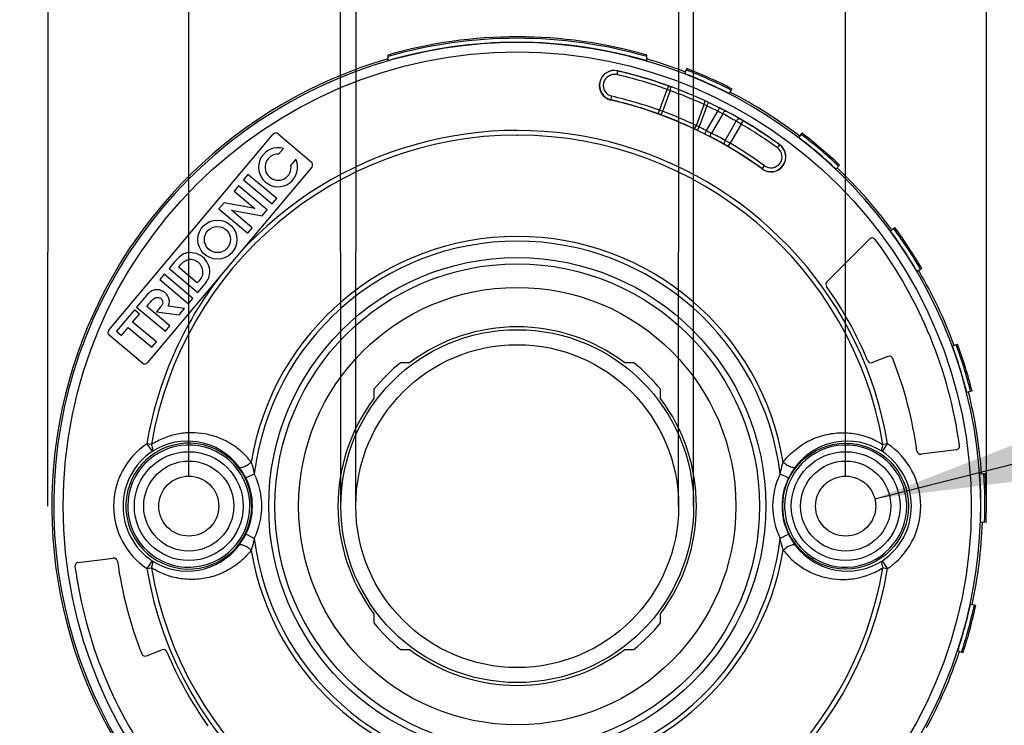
# Model space of a CAD drawing. Header units: millimetres. Extents: x 0 to 210, y 0 to 297.
# Tile 5 of 25: x 69 to 86, y 140 to 152. Entities that reach past the tile are written whole.
import ezdxf
from ezdxf.enums import TextEntityAlignment as Align

# ---------------------------------------------------------------- set-up
doc = ezdxf.new("R2010")
doc.units = ezdxf.units.MM
doc.header["$LTSCALE"] = 19.36
doc.layers.get('0').update_dxf_attribs({"linetype": 'CONTINUOUS'})
doc.layers.add('Z_DIM_2D', color=7, linetype='CONTINUOUS')
doc.styles.add('TEXTSTYLE_3', font='helveticaneueltw1g-ltcn.otf')
doc.styles.add('TEXTSTYLE_4', font='gdt', dxfattribs={"width": 0.7})
doc.dimstyles.new('DIMSTYLE_1', dxfattribs={"dimtxt": 2.1, "dimasz": 3.5, "dimexe": 1.5, "dimexo": 0, "dimtad": 1, "dimdec": 3, "dimlfac": 3.00003, "dimdsep": 46, "dimtxsty": 'TEXTSTYLE_3', "dimblk": '_FILLED', "dimblk1": '_FILLED', "dimblk2": '_FILLED', "dimcen": 0.09, "dimclrt": 5, "dimazin": 2, "dimtp": 0.1, "dimtm": 0.1, "dimtfac": 1, "dimtdec": 3, "dimtofl": 0, "dimtmove": 0, "dimatfit": 1, "dimldrblk": '_FILLED', "dimfxl": 0, "dimtolj": 1, "dimarcsym": 0})
doc.dimstyles.new('DIMSTYLE_2', dxfattribs={"dimtxt": 2.1, "dimasz": 3.5, "dimexe": 1.5, "dimexo": 0, "dimgap": 0.525, "dimtad": 1, "dimdec": 3, "dimlfac": 3.00003, "dimdsep": 46, "dimtxsty": 'TEXTSTYLE_3', "dimblk": '_FILLED', "dimblk1": '_FILLED', "dimblk2": '_FILLED', "dimcen": 0.09, "dimclrt": 5, "dimazin": 2, "dimtp": 0.3, "dimtm": 0.3, "dimtfac": 1, "dimtdec": 3, "dimtofl": 0, "dimtmove": 0, "dimatfit": 3, "dimldrblk": '_FILLED', "dimfxl": 0, "dimtolj": 1, "dimarcsym": 0})
doc.dimstyles.new('DIMSTYLE_3', dxfattribs={"dimtxt": 2.1, "dimasz": 3.5, "dimexe": 1.5, "dimexo": 0, "dimgap": 0.525, "dimtad": 1, "dimdec": 3, "dimlfac": 3.00003, "dimdsep": 46, "dimtxsty": 'TEXTSTYLE_3', "dimblk": '_FILLED', "dimblk1": '_FILLED', "dimblk2": '_FILLED', "dimcen": 0.09, "dimclrt": 5, "dimazin": 2, "dimtol": 1, "dimtp": 0.3, "dimtm": 0.3, "dimtfac": 1, "dimtdec": 3, "dimtofl": 0, "dimtmove": 0, "dimatfit": 3, "dimldrblk": '_FILLED', "dimfxl": 0, "dimtolj": 1, "dimarcsym": 0})

# ---------------------------------------------------------------- blocks, each defined once
blk = doc.blocks.new('_FILLED')
at = {"color": 0, "linetype": 'ByBlock'}
blk.add_solid([(0, 0), (-1, 0.125), (-1, -0.125)], dxfattribs=at)
blk = doc.blocks.new('*D2')
at = {"layer": 'Z_DIM_2D', "color": 2, "linetype": 'Continuous', "transparency": 16777216}
blk.add_line((84.118, 143.844), (99.051, 147.601), dxfattribs=at)
at = {"layer": 'Z_DIM_2D', "color": 2, "linetype": 'Continuous', "transparency": 16777216, "xscale": 3.5, "yscale": 3.5, "zscale": 3.5, "rotation": 194.1236705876}
blk.add_blockref('_FILLED', (84.118, 143.844), dxfattribs=at)
at = {"layer": 'Z_DIM_2D', "color": 5, "linetype": 'Continuous', "transparency": 16777216}
for s, style, p in [(' (2x)', 'TEXTSTYLE_3', (94.553, 147.011)), ('3.2', 'TEXTSTYLE_3', (91.134, 146.15)), ('n', 'TEXTSTYLE_4', (88.418, 145.467))]:
    blk.add_text(s, height=2.1, rotation=14.1237, dxfattribs=dict(at, style=style)).set_placement(p)
blk = doc.blocks.new('*D3')
at = {"layer": 'Z_DIM_2D', "color": 2, "linetype": 'Continuous', "transparency": 16777216}
for p, q in [((71.934, 144.247), (71.934, 161.464)), ((83.601, 144.247), (83.601, 161.464)), ((71.934, 159.964), (77.768, 159.964)), ((83.601, 159.964), (77.768, 159.964))]:
    blk.add_line(p, q, dxfattribs=at)
at = {"layer": 'Z_DIM_2D', "color": 5, "linetype": 'Continuous', "transparency": 16777216, "style": 'TEXTSTYLE_3'}
blk.add_text('35', height=2.1, dxfattribs=at).set_placement((77.768, 160.489), align=Align.CENTER)
blk = doc.blocks.new('_NONE')
blk = doc.blocks.new('*D4')
at = {"layer": 'Z_DIM_2D', "color": 2, "linetype": 'Continuous', "transparency": 16777216}
for p, q in [((69.434, 143.714), (69.437, 165.626)), ((86.101, 143.712), (86.104, 165.624)), ((69.437, 164.126), (77.77, 164.125)), ((86.103, 164.124), (77.77, 164.125))]:
    blk.add_line(p, q, dxfattribs=at)
at = {"layer": 'Z_DIM_2D', "color": 5, "linetype": 'Continuous', "transparency": 16777216}
for s, style, p in [('50', 'TEXTSTYLE_3', (79.17, 164.65)), ('n', 'TEXTSTYLE_4', (76.36, 164.65))]:
    blk.add_text(s, height=2.1, dxfattribs=dict(at, style=style)).set_placement(p, align=Align.CENTER)
blk = doc.blocks.new('*D8')
at = {"layer": 'Z_DIM_2D', "color": 2, "linetype": 'Continuous', "transparency": 16777216}
for p, q in [((74.634, 143.712), (74.628, 158.624)), ((80.901, 143.715), (80.895, 158.626)), ((77.762, 157.125), (55.221, 157.12)), ((74.629, 157.124), (77.762, 157.125)), ((80.895, 157.126), (77.762, 157.125))]:
    blk.add_line(p, q, dxfattribs=at)
at = {"layer": 'Z_DIM_2D', "color": 5, "linetype": 'Continuous', "transparency": 16777216}
for s, height, style, p in [('18.5', 2.1, 'TEXTSTYLE_3', (62.958, 157.645)), ('`', 1.47, 'TEXTSTYLE_4', (64.673, 157.96)), ('0.3', 1.47, 'TEXTSTYLE_3', (67.141, 157.96)), ('n', 2.1, 'TEXTSTYLE_4', (58.021, 157.645))]:
    blk.add_text(s, height=height, dxfattribs=dict(at, style=style)).set_placement(p, align=Align.RIGHT)
blk = doc.blocks.new('*D9')
at = {"layer": 'Z_DIM_2D', "color": 2, "linetype": 'Continuous', "transparency": 16777216}
for p, q in [((74.901, 143.716), (74.909, 154.515)), ((80.634, 143.711), (80.642, 154.511)), ((77.774, 153.013), (55.232, 153.02)), ((74.908, 153.015), (77.774, 153.013)), ((80.641, 153.011), (77.774, 153.013))]:
    blk.add_line(p, q, dxfattribs=at)
at = {"layer": 'Z_DIM_2D', "color": 5, "linetype": 'Continuous', "transparency": 16777216}
for s, height, style, p in [('*', 2.1, 'TEXTSTYLE_3', (68.131, 153.545)), ('16.5', 2.1, 'TEXTSTYLE_3', (62.968, 153.545)), ('`', 1.47, 'TEXTSTYLE_4', (64.683, 153.86)), ('0.3', 1.47, 'TEXTSTYLE_3', (67.151, 153.86)), ('n', 2.1, 'TEXTSTYLE_4', (58.032, 153.545))]:
    blk.add_text(s, height=height, dxfattribs=dict(at, style=style)).set_placement(p, align=Align.RIGHT)

msp = doc.modelspace()

# ---------------------------------------------------------------- linework, layer by layer
at = {"color": 7, "linetype": 'Continuous'}
for p, q in [((75.46761, 151.72302), (75.46761, 151.62154)), ((80.06756, 151.62154), (80.06756, 151.72302)), ((80.74584, 151.39185), (80.78109, 151.48274)), ((80.49258, 151.16036), (80.50581, 151.15556)), ((81.5767, 151.12518), (81.53213, 151.03847)), ((70.51427, 146.84082), (73.42821, 150.31352)), ((73.52213, 150.32173), (74.10943, 149.82893)), ((82.76978, 150.25606), (82.829, 150.33351)), ((73.52934, 149.96287), (73.61496, 150.0649)), ((73.83725, 149.87212), (73.7493, 149.76731)), ((74.11764, 149.73501), (71.2037, 146.26231)), ((83.49326, 149.76818), (83.42627, 149.69735)), ((72.98463, 149.60275), (72.90536, 149.50827)), ((73.49532, 149.17423), (72.98463, 149.60275)), ((72.81751, 149.40358), (72.73823, 149.3091)), ((73.3282, 148.97506), (72.81751, 149.40358)), ((72.90536, 149.50827), (73.41605, 149.07975)), ((72.73823, 149.3091), (73.10848, 148.99843)), ((73.41605, 149.07975), (73.49532, 149.17423)), ((72.5604, 149.09717), (72.47041, 148.98992)), ((73.10848, 148.99843), (72.5604, 149.09717)), ((72.47041, 148.98992), (72.9811, 148.5614)), ((73.06038, 148.65588), (72.69012, 148.96656)), ((72.69012, 148.96656), (73.23821, 148.86782)), ((73.23821, 148.86782), (73.3282, 148.97506)), ((72.9811, 148.5614), (73.06038, 148.65588)), ((84.39649, 148.60071), (84.47497, 148.65856)), ((83.26982, 147.70046), (84.02505, 148.45568)), ((71.68193, 148.05025), (71.58551, 147.93534)), ((71.75161, 147.95697), (71.76657, 147.97481)), ((72.08611, 147.67629), (71.75161, 147.95697)), ((71.49767, 147.83065), (71.41839, 147.73617)), ((72.00836, 147.40213), (71.49767, 147.83065)), ((71.58551, 147.93534), (72.0962, 147.50682)), ((84.95513, 147.93036), (84.87104, 147.88103)), ((71.41839, 147.73617), (71.92908, 147.30765)), ((72.10322, 147.69668), (72.08611, 147.67629)), ((72.0962, 147.50682), (72.19473, 147.62425)), ((71.11844, 147.3787), (71.0087, 147.24793)), ((71.0087, 147.24793), (71.51939, 146.81941)), ((71.18756, 147.25884), (71.22659, 147.30536)), ((71.59867, 146.91388), (71.18756, 147.25884)), ((71.43351, 147.25118), (71.35851, 147.16181)), ((71.85792, 147.22285), (71.56867, 147.26151)), ((71.92908, 147.30765), (72.00836, 147.40213)), ((70.96799, 147.19941), (70.64874, 146.81895)), ((70.93738, 146.98143), (71.05736, 147.12442)), ((71.05736, 147.12442), (70.96799, 147.19941)), ((71.35851, 147.16181), (71.76151, 147.10795)), ((71.76151, 147.10795), (71.85792, 147.22285)), ((71.3587, 146.6279), (70.93738, 146.98143)), ((71.51939, 146.81941), (71.59867, 146.91388)), ((71.10978, 146.2541), (70.52249, 146.74689)), ((70.64874, 146.81895), (70.73811, 146.74396)), ((70.73811, 146.74396), (70.8581, 146.88695)), ((70.8581, 146.88695), (71.27942, 146.53342)), ((71.27942, 146.53342), (71.3587, 146.6279)), ((85.49678, 146.55725), (85.58828, 146.59091)), ((84.35023, 146.37302), (84.07747, 146.26282)), ((75.85588, 146.2588), (75.69364, 146.2588)), ((79.84153, 146.2588), (79.67929, 146.2588)), ((75.22224, 145.7874), (75.22224, 145.62516)), ((80.31293, 145.62516), (80.31293, 145.7874)), ((85.84621, 145.75766), (85.7517, 145.73375)), ((85.56404, 144.71443), (84.94154, 144.63498)), ((85.98328, 144.28795), (86.08054, 144.29475)), ((86.09576, 143.42263), (85.99832, 143.42603)), ((69.97113, 142.71248), (70.59363, 142.79193)), ((85.81734, 141.97304), (85.91264, 141.95243)), ((75.22224, 141.80175), (75.22224, 141.63951)), ((80.31293, 141.63951), (80.31293, 141.80175)), ((71.18494, 141.05389), (71.4577, 141.16409)), ((75.69364, 141.16811), (75.85588, 141.16811)), ((79.67929, 141.16811), (79.84153, 141.16811)), ((85.68394, 141.11069), (85.59132, 141.14114))]:
    msp.add_line(p, q, dxfattribs=at)
at = {"color": 9, "linetype": 'Continuous'}
for p, q in [((79.55218, 151.44338), (79.5364, 151.37502)), ((80.27359, 150.67986), (80.43056, 151.11188)), ((80.4827, 151.09302), (80.34824, 150.72359)), ((80.45314, 151.1746), (80.43056, 151.11188)), ((80.43056, 151.11188), (80.4827, 151.09302)), ((80.45314, 151.1746), (80.49258, 151.16036)), ((79.43221, 150.92372), (79.44799, 150.99208)), ((80.34824, 150.72359), (80.29615, 150.74258)), ((80.94889, 150.47089), (81.08552, 150.84628)), ((81.13555, 150.82163), (80.99872, 150.44569)), ((81.08552, 150.84628), (81.0736, 150.85174)), ((81.13555, 150.82163), (81.16409, 150.88186)), ((81.32833, 150.72704), (81.35851, 150.78648)), ((81.12891, 150.38164), (81.32833, 150.72704)), ((81.4175, 150.68169), (81.21866, 150.33729)), ((80.96988, 150.38559), (80.99872, 150.44569)), ((81.46087, 150.20652), (81.65762, 150.54731)), ((81.74393, 150.49702), (81.54743, 150.15667)), ((81.74393, 150.49702), (81.65762, 150.54731)), ((81.74393, 150.49703), (81.77764, 150.55453)), ((77.76758, 150.3011), (77.77373, 150.3011)), ((81.09891, 150.32211), (81.12891, 150.38164)), ((81.54743, 150.15667), (81.46087, 150.20652)), ((81.5137, 150.09918), (81.54743, 150.15667)), ((82.38939, 150.07483), (82.43063, 150.13159)), ((82.11715, 149.70012), (82.1584, 149.75689)), ((71.18914, 144.82069), (71.28213, 144.68251)), ((71.27131, 144.80686), (71.18914, 144.82069)), ((84.25304, 144.68251), (84.34603, 144.82069)), ((84.34603, 144.82069), (84.26386, 144.80686)), ((72.94799, 144.21335), (73.09738, 144.28702)), ((82.43778, 144.28703), (82.58718, 144.21335)), ((73.09739, 143.13988), (72.94799, 143.21356)), ((82.58718, 143.21356), (82.43779, 143.13989)), ((71.28213, 142.7444), (71.18914, 142.60622)), ((84.34603, 142.60622), (84.25304, 142.7444)), ((71.18914, 142.60622), (71.27131, 142.62005)), ((84.26386, 142.62005), (84.34603, 142.60622))]:
    msp.add_line(p, q, dxfattribs=at)
for centre, radius in [((77.76758, 143.71345), 8.06469), ((77.76758, 143.71345), 4.41353), ((77.76758, 143.71345), 4.30252), ((77.76758, 143.71345), 2.86664), ((71.93431, 143.71345), 0.79999), ((83.60086, 143.71345), 0.79999)]:
    msp.add_circle(centre, radius, dxfattribs=at)
at = {"color": 7, "linetype": 'Continuous'}
for centre, radius in [((72.44331, 148.44698), 0.34666), ((72.44331, 148.44698), 0.23166), ((77.76758, 143.71345), 3.8833), ((77.76758, 143.71345), 3.1333), ((83.60086, 143.71345), 1.11778), ((71.93431, 143.71345), 0.96666), ((83.60086, 143.71345), 0.96666), ((71.93431, 143.71345), 0.53333), ((83.60086, 143.71345), 0.53333)]:
    msp.add_circle(centre, radius, dxfattribs=at)
for centre, radius, start, end in [((77.76758, 143.71345), 8.33325, 73.978384, 106.021616), ((77.76758, 143.71345), 8.30707, 73.926521, 106.073479), ((77.76758, 143.71345), 8.23576, 73.783523, 106.216477), ((77.76758, 143.71345), 8.26658, 106.154344, 219.159994), ((77.76758, 143.71345), 8.26658, 68.8, 73.845656), ((79.49219, 151.18355), 0.26666, 77, 257), ((79.49219, 151.18355), 0.26315, 77, 257), ((77.76758, 143.71345), 7.93325, 54, 77), ((77.76758, 143.71345), 8.30707, 62.8, 68.8), ((77.76758, 143.71345), 8.33325, 62.8, 68.8), ((77.76758, 143.71345), 8.23576, 62.8, 68.8), ((77.76758, 143.71345), 7.39993, 54, 77), ((77.76758, 143.71345), 8.26658, 52.6, 62.8), ((73.47928, 150.27066), 0.06667, 50, 140), ((77.76758, 143.71345), 8.23576, 46.6, 52.6), ((77.76758, 143.71345), 8.30707, 46.6, 52.6), ((77.76758, 143.71345), 8.33325, 46.6, 52.6), ((73.52044, 149.73137), 0.34666, 74.178426, 23.953621), ((82.27389, 149.91586), 0.26666, 234, 54), ((82.27389, 149.91586), 0.26315, 234, 54), ((73.52044, 149.73137), 0.23166, 87.799201, 8.923332), ((74.06657, 149.77786), 0.06667, 320, 50), ((77.76758, 143.71345), 8.26658, 36.4, 46.6), ((77.76758, 143.71345), 8.30707, 30.4, 36.4), ((77.76758, 143.71345), 8.33325, 30.4, 36.4), ((84.07218, 148.40856), 0.06665, 36.670085, 135.005677), ((77.76758, 143.71345), 8.23576, 30.4, 36.4), ((77.76758, 143.71345), 7.92744, 7.801972, 36.675424), ((71.9604, 147.86874), 0.34666, 352.204228, 97.764189), ((71.9604, 147.86874), 0.22333, 353.298588, 96.999125), ((77.76758, 143.71345), 8.26658, 20.2, 30.4), ((83.31695, 147.65332), 0.06665, 134.990792, 215.40025), ((77.76758, 143.71345), 6.73908, 22.561571, 35.373231), ((77.76758, 143.71345), 3.1833, 53.091491, 126.910721), ((70.56534, 146.79796), 0.06667, 140, 230), ((77.76758, 143.71345), 8.23576, 14.2, 20.2), ((77.76758, 143.71345), 8.30707, 14.2, 20.2), ((77.76758, 143.71345), 8.33325, 14.2, 20.2), ((84.37521, 146.31121), 0.06667, 21.462004, 112), ((71.15263, 146.30516), 0.06667, 230, 320), ((77.76758, 143.71345), 3.2833, 129.173131, 140.826869), ((77.76758, 143.71345), 3.2833, 39.173131, 50.826869), ((84.05248, 146.32462), 0.06667, 202.529174, 292.015987), ((77.76758, 143.71345), 7.1666, 7.847963, 21.462004), ((77.76758, 143.71345), 8.26658, 4.016189, 14.2), ((77.76758, 143.71345), 3.1833, 143.091145, 216.91104), ((77.76758, 143.71345), 3.1833, 323.091151, 36.911046), ((71.93431, 143.71345), 1.11778, 3.642922, 183.642922), ((71.93431, 143.71345), 1.08459, 3.642918, 180), ((83.60086, 143.71345), 1.08454, 3.646425, 179.981722), ((84.93308, 144.70109), 0.06665, 187.824889, 277.288148), ((85.55563, 144.78053), 0.06663, 277.250906, 7.82478), ((77.76758, 143.71345), 8.23576, 358, 4), ((77.76758, 143.71345), 8.30707, 358, 4), ((77.76758, 143.71345), 8.33325, 358.007998, 3.983993), ((71.93431, 143.71345), 1.08454, 183.646419, 359.981671), ((83.60086, 143.71345), 1.08459, 183.642918, 360), ((77.76758, 143.71345), 8.26658, 347.8, 357.991924), ((69.97954, 142.64638), 0.06663, 97.250906, 187.82478), ((70.60208, 142.72582), 0.06665, 7.824889, 97.288148), ((77.76758, 143.71345), 7.1666, 187.847963, 201.462004), ((77.76758, 143.71345), 7.92744, 187.801972, 216.675424), ((77.76758, 143.71345), 8.23576, 341.8, 347.8), ((77.76758, 143.71345), 8.30707, 341.8, 347.8), ((77.76758, 143.71345), 8.33325, 341.8, 347.8), ((77.76758, 143.71345), 3.2833, 219.173131, 230.826869), ((77.76758, 143.71345), 3.2833, 309.173131, 320.826869), ((71.48269, 141.10229), 0.06667, 22.529174, 112.015987), ((77.76758, 143.71345), 6.73908, 202.561571, 215.373231), ((77.76758, 143.71345), 3.1833, 233.091153, 306.911002), ((77.76758, 143.71345), 8.26658, 331.6, 341.8), ((71.15996, 141.1157), 0.06667, 201.462004, 292)]:
    msp.add_arc(centre, radius, start, end, dxfattribs=at)
at = {"color": 9, "linetype": 'Continuous'}
for centre, radius, start, end in [((77.76758, 143.71345), 8.23133, 0.342374, 220.181664), ((79.49219, 151.18355), 0.19651, 77.008625, 256.988154), ((77.76758, 143.71345), 7.8631, 70.204228, 77.000216), ((77.76758, 143.71345), 7.92974, 70.204226, 77), ((77.80685, 143.69585), 7.86629, 65.462753, 70.11292), ((77.76758, 143.71345), 7.40344, 70.214972, 77), ((77.76758, 143.71345), 7.4701, 70.214972, 77.000312), ((91.4338, 171.78224), 23.35382, 243.697622, 243.834453), ((77.76758, 143.71345), 7.86571, 63.083408, 64.647654), ((78.85706, 145.85821), 5.52675, 61.782273, 63.088952), ((78.77531, 146.51454), 4.4266, 69.68273, 70.216153), ((77.74013, 143.71958), 7.4071, 64.683025, 69.680256), ((77.74014, 143.71962), 7.47441, 64.579125, 69.575963), ((79.78416, 147.58067), 3.50487, 62.223761, 63.859134), ((77.69739, 143.75272), 7.86447, 59.76424, 61.769023), ((65.78384, 123.25657), 31.63827, 59.634075, 59.770899), ((75.59636, 139.18817), 12.42002, 64.464943, 64.682482), ((90.61418, 169.51521), 21.35658, 243.091482, 243.241289), ((77.76758, 143.71345), 7.46747, 63.248014, 64.361319), ((77.76758, 143.71345), 7.86309, 53.999752, 59.622298), ((77.76758, 143.71345), 7.92974, 54, 59.622275), ((77.76758, 143.71345), 6.58765, 90, 170.44593), ((77.76758, 143.71345), 6.67099, 9.554069, 137.923668), ((77.76758, 143.71345), 6.58765, 9.55407, 89.946524), ((90.00265, 168.22429), 19.92746, 243.557339, 243.845157), ((77.81263, 143.68607), 7.40473, 60.584924, 62.695859), ((77.81289, 143.68654), 7.4716, 60.772731, 62.883632), ((79.30356, 146.33225), 4.36743, 59.598843, 60.572962), ((77.76758, 143.71345), 7.40344, 54, 59.602427), ((77.76758, 143.71345), 7.4701, 53.999727, 59.602427), ((82.27389, 149.91586), 0.19651, 234.010388, 53.990056), ((77.76758, 143.71345), 4.78863, 9.390165, 170.609832), ((77.76758, 143.71345), 4.70531, 7.002042, 172.998306), ((77.76758, 143.71345), 6.67098, 142.076332, 170.445743), ((71.93431, 143.71345), 1.33465, 123.940002, 236.058636), ((71.90817, 143.71815), 1.14976, 36.769067, 122.982663), ((83.62699, 143.71815), 1.14976, 57.017372, 143.230933), ((83.60086, 143.71345), 1.33465, 303.940812, 56.05923), ((71.93431, 143.71345), 1.16808, 123.940673, 236.059326), ((83.60086, 143.71345), 1.16808, 303.940673, 56.059326), ((71.93431, 143.71345), 1.29682, 333.748466, 26.250507), ((83.60086, 143.71345), 1.29682, 153.748466, 206.250507), ((71.93431, 143.71345), 1.13024, 333.749769, 26.250233), ((83.60086, 143.71345), 1.13024, 153.749769, 206.250233), ((71.93431, 143.71345), 1.11778, 183.642922, 3.642922), ((77.76758, 143.71345), 8.23133, 229.818336, 0.342374), ((71.93431, 143.71345), 1.08448, 359.981671, 3.642918), ((83.57735, 143.71355), 1.10797, 0.589366, 3.564218), ((71.95539, 143.71328), 1.10554, 179.991017, 182.969877), ((71.96523, 143.71378), 1.1154, 182.96964, 183.562244), ((83.60086, 143.71345), 1.08448, 179.981722, 183.642918), ((83.57974, 143.71363), 1.10559, 359.991017, 0.586569), ((77.76758, 143.71345), 4.70531, 187.002042, 352.998306), ((71.90817, 143.70876), 1.14976, 237.017372, 323.230933), ((77.76758, 143.71345), 4.78863, 189.390165, 350.609832), ((83.62699, 143.70876), 1.14976, 216.769067, 302.982663), ((77.76758, 143.71345), 6.67099, 189.553978, 350.445867), ((77.76758, 143.71345), 6.58765, 189.55407, 269.946524), ((77.76758, 143.71345), 6.58765, 270, 350.44593)]:
    msp.add_arc(centre, radius, start, end, dxfattribs=at)
for points, knots in [([(80.4827, 151.09303), (80.48802, 151.10773), (80.49415, 151.12864), (80.49629, 151.1502), (80.4948, 151.15934), (80.49258, 151.16036)], [0, 0, 0, 0, 0.67413677, 0.89452842, 1, 1, 1, 1]), ([(81.08506, 150.84526), (81.09157, 150.85942), (81.09938, 150.87974), (81.10334, 150.90101), (81.10264, 150.9103), (81.10051, 150.91151)], [0, 0, 0, 0, 0.67243361, 0.89397277, 1, 1, 1, 1]), ([(80.3123, 150.66573), (80.31466, 150.66508), (80.3217, 150.67111), (80.33399, 150.68897), (80.34281, 150.70891), (80.34824, 150.72359)], [0, 0, 0, 0, 0.10547253, 0.32589907, 1, 1, 1, 1]), ([(81.4175, 150.68169), (81.42135, 150.68879), (81.42982, 150.70195), (81.44373, 150.71816), (81.45709, 150.72795), (81.46708, 150.72965), (81.47024, 150.72815)], [0, 0, 0, 0, 0.32758791, 0.63348012, 0.85821492, 1, 1, 1, 1]), ([(81.65767, 150.5474), (81.66178, 150.55445), (81.67077, 150.56748), (81.68535, 150.58342), (81.69915, 150.59287), (81.70928, 150.59426), (81.7124, 150.59264)], [0, 0, 0, 0, 0.32778716, 0.6341727, 0.85880966, 1, 1, 1, 1]), ([(80.9076, 150.41527), (80.90971, 150.4145), (80.917, 150.41908), (80.92103, 150.42427), (80.924, 150.42815)], [0, 0, 0, 0, 0.31474109, 1, 1, 1, 1]), ([(80.924, 150.42815), (80.92627, 150.43111), (80.93567, 150.4447), (80.94348, 150.45932), (80.94889, 150.47089)], [0, 0, 0, 0, 0.22612107, 1, 1, 1, 1]), ([(81.20929, 150.26579), (81.20155, 150.27029), (81.2022, 150.3025), (81.21123, 150.32313), (81.21866, 150.33729)], [0, 0, 0, 0, 0.35897599, 1, 1, 1, 1]), ([(81.46087, 150.20652), (81.45683, 150.1994), (81.45009, 150.18502), (81.44365, 150.16433), (81.44244, 150.14758), (81.44636, 150.13809), (81.44934, 150.13621)], [0, 0, 0, 0, 0.32750681, 0.63404645, 0.8588472, 1, 1, 1, 1]), ([(73.04312, 144.49475), (73.01664, 144.52802), (72.96251, 144.59294), (72.87282, 144.68154), (72.77563, 144.75931), (72.63943, 144.84982), (72.45598, 144.93849), (72.22099, 145.00222), (71.97789, 145.02388), (71.73282, 144.99935), (71.49204, 144.93006), (71.34376, 144.85046), (71.27131, 144.80686)], [0, 0, 0, 0, 0.0646375, 0.12836754, 0.1912805, 0.25354975, 0.37671043, 0.49907802, 0.62174759, 0.74562326, 0.8714689, 1, 1, 1, 1]), ([(83.13486, 144.94982), (83.22608, 144.97959), (83.41619, 145.0198), (83.70914, 145.01722), (83.99906, 144.94959), (84.1791, 144.86089), (84.26386, 144.80686)], [0, 0, 0, 0, 0.24525744, 0.49216452, 0.74308874, 1, 1, 1, 1]), ([(71.28213, 144.68251), (71.29466, 144.69259), (71.29762, 144.72711), (71.28883, 144.76034), (71.28037, 144.78632), (71.27522, 144.80032), (71.27131, 144.80686)], [0, 0, 0, 0, 0.3716458, 0.65761459, 0.82390852, 1, 1, 1, 1]), ([(82.49204, 144.49475), (82.53282, 144.54955), (82.64666, 144.67442), (82.85979, 144.83704), (83.04173, 144.91942), (83.13486, 144.94982)], [0, 0, 0, 0, 0.25671674, 0.63179688, 1, 1, 1, 1]), ([(84.26386, 144.80686), (84.25725, 144.79275), (84.24707, 144.76572), (84.2375, 144.72486), (84.24137, 144.69182), (84.25303, 144.6825)], [0, 0, 0, 0, 0.35956554, 0.65549571, 1, 1, 1, 1]), ([(73.04313, 144.49475), (73.02596, 144.47759), (72.98687, 144.44542), (72.9334, 144.41421), (72.88931, 144.39933), (72.85921, 144.39394), (72.83668, 144.39823), (72.82921, 144.40638)], [0, 0, 0, 0, 0.29796736, 0.6184576, 0.75506777, 0.86425392, 1, 1, 1, 1]), ([(73.04313, 144.49475), (73.04845, 144.47897), (73.06997, 144.41067), (73.08675, 144.34092), (73.09738, 144.28702)], [0, 0, 0, 0, 0.23267709, 1, 1, 1, 1]), ([(82.43779, 144.28702), (82.44145, 144.30558), (82.45637, 144.3756), (82.4752, 144.44484), (82.49204, 144.49475)], [0, 0, 0, 0, 0.26424017, 1, 1, 1, 1]), ([(82.70596, 144.40638), (82.69848, 144.39823), (82.67596, 144.39394), (82.64586, 144.39933), (82.60177, 144.41421), (82.5483, 144.44542), (82.50921, 144.47759), (82.49204, 144.49475)], [0, 0, 0, 0, 0.13574581, 0.24493174, 0.38154167, 0.70203177, 1, 1, 1, 1]), ([(72.94799, 144.21335), (72.9394, 144.23077), (72.90428, 144.29774), (72.86287, 144.36139), (72.82921, 144.40637)], [0, 0, 0, 0, 0.25683764, 1, 1, 1, 1]), ([(82.70596, 144.40637), (82.69512, 144.39188), (82.65109, 144.33041), (82.61263, 144.26492), (82.58718, 144.21335)], [0, 0, 0, 0, 0.23937274, 1, 1, 1, 1]), ([(72.82921, 143.02054), (72.84005, 143.03503), (72.88408, 143.0965), (72.92253, 143.16199), (72.94799, 143.21356)], [0, 0, 0, 0, 0.23937274, 1, 1, 1, 1]), ([(73.09738, 143.13989), (73.09372, 143.12133), (73.0788, 143.05131), (73.05997, 142.98207), (73.04312, 142.93216)], [0, 0, 0, 0, 0.26424015, 1, 1, 1, 1]), ([(82.49204, 142.93216), (82.48672, 142.94794), (82.4652, 143.01624), (82.44842, 143.08598), (82.43779, 143.13988)], [0, 0, 0, 0, 0.23267722, 1, 1, 1, 1]), ([(82.58718, 143.21356), (82.59577, 143.19614), (82.63088, 143.12916), (82.67229, 143.06552), (82.70596, 143.02054)], [0, 0, 0, 0, 0.25683764, 1, 1, 1, 1]), ([(73.04312, 142.93216), (73.00235, 142.87736), (72.88851, 142.75249), (72.67538, 142.58987), (72.49344, 142.50749), (72.40031, 142.47709)], [0, 0, 0, 0, 0.25671674, 0.63179688, 1, 1, 1, 1]), ([(72.82921, 143.02053), (72.83668, 143.02868), (72.85921, 143.03297), (72.88931, 143.02758), (72.9334, 143.0127), (72.98687, 142.98149), (73.02596, 142.94932), (73.04313, 142.93216)], [0, 0, 0, 0, 0.13574581, 0.24493174, 0.38154167, 0.70203177, 1, 1, 1, 1]), ([(82.49204, 142.93216), (82.50921, 142.94932), (82.5483, 142.98149), (82.60177, 143.0127), (82.64586, 143.02758), (82.67596, 143.03297), (82.69848, 143.02868), (82.70596, 143.02053)], [0, 0, 0, 0, 0.29796736, 0.6184576, 0.75506777, 0.86425392, 1, 1, 1, 1]), ([(82.49204, 142.93216), (82.51852, 142.89889), (82.57266, 142.83396), (82.66235, 142.74537), (82.75954, 142.6676), (82.89574, 142.57709), (83.07919, 142.48842), (83.31418, 142.42469), (83.55728, 142.40303), (83.80235, 142.42756), (84.04313, 142.49685), (84.19141, 142.57645), (84.26386, 142.62005)], [0, 0, 0, 0, 0.0646375, 0.12836754, 0.1912805, 0.25354975, 0.37671043, 0.49907802, 0.62174759, 0.74562326, 0.8714689, 1, 1, 1, 1]), ([(71.27131, 142.62005), (71.27518, 142.62662), (71.2803, 142.64063), (71.28881, 142.66659), (71.29757, 142.69981), (71.29466, 142.73433), (71.28213, 142.7444)], [0, 0, 0, 0, 0.17623918, 0.34249435, 0.62851673, 1, 1, 1, 1]), ([(84.25304, 142.7444), (84.24051, 142.73432), (84.23755, 142.6998), (84.24634, 142.66657), (84.2548, 142.64059), (84.25995, 142.62659), (84.26386, 142.62005)], [0, 0, 0, 0, 0.3716458, 0.65761459, 0.82390852, 1, 1, 1, 1]), ([(72.40031, 142.47709), (72.30909, 142.44732), (72.11898, 142.40711), (71.82603, 142.40969), (71.53611, 142.47732), (71.35607, 142.56602), (71.27131, 142.62005)], [0, 0, 0, 0, 0.24525744, 0.49216452, 0.74308874, 1, 1, 1, 1])]:
    msp.add_open_spline(points, degree=3, knots=knots, dxfattribs=at)
at = {"color": 7, "linetype": 'Continuous'}
for points in [[(71.91357, 148.21222), (71.8632, 148.20535), (71.78675, 148.17517), (71.68193, 148.05025)], [(71.76657, 147.97481), (71.8168, 148.03467), (71.86388, 148.08189), (71.93319, 148.0904)], [(72.18221, 147.84267), (72.17528, 147.78371), (72.14634, 147.74808), (72.10322, 147.69668)], [(72.19473, 147.62425), (72.24281, 147.68154), (72.29436, 147.7523), (72.30386, 147.82171)], [(71.27674, 147.53688), (71.2284, 147.51236), (71.18114, 147.45343), (71.11844, 147.3787)], [(71.22659, 147.30536), (71.26321, 147.349), (71.29389, 147.39093), (71.33525, 147.40955)]]:
    msp.add_open_spline(points, degree=3, dxfattribs=at)
for points, knots in [([(71.56867, 147.26151), (71.57869, 147.2817), (71.59149, 147.32273), (71.58933, 147.38385), (71.57006, 147.43254), (71.5444, 147.46885), (71.52119, 147.49344), (71.49538, 147.51444), (71.45964, 147.53634), (71.40949, 147.55489), (71.34435, 147.55825), (71.2986, 147.54797), (71.27674, 147.53688)], [0, 0, 0, 0, 0.13520752, 0.27041505, 0.40562257, 0.47322634, 0.5408301, 0.59822634, 0.65562257, 0.77041505, 0.88520752, 1, 1, 1, 1]), ([(71.33525, 147.40955), (71.35918, 147.42033), (71.39666, 147.4218), (71.42944, 147.40918), (71.43558, 147.40404)], [0, 0, 0, 0, 0.76609185, 1, 1, 1, 1]), ([(71.43558, 147.40404), (71.45293, 147.38952), (71.47447, 147.35495), (71.47154, 147.29427), (71.44666, 147.26685), (71.43351, 147.25118)], [0, 0, 0, 0, 0.39213875, 0.64537591, 1, 1, 1, 1])]:
    msp.add_open_spline(points, degree=3, knots=knots, dxfattribs=at)

# ---------------------------------------------------------------- dimensions: what is measured, and where the dimension line sits
at = {"layer": 'Z_DIM_2D', "color": 2, "linetype": 'Continuous'}
for base, p1, p2, angle, text, dimstyle, picture, middle in [((69.43685, 164.12566), (86.10083, 143.71243), (69.43433, 143.71448), 179.992947, '%%c<>', 'DIMSTYLE_2', '*D4', (77.7699, 164.12464)), ((74.62866, 157.12354), (80.90089, 143.71477), (74.63428, 143.71214), 180.024028, '%%c<>', 'DIMSTYLE_3', '*D8', (61.18163, 157.1179)), ((74.90767, 153.01505), (80.63422, 143.71138), (74.90095, 143.71553), 179.95856, '%%c<>*', 'DIMSTYLE_3', '*D9', (61.68015, 153.02462))]:
    dim = msp.add_linear_dim(base=base, p1=p1, p2=p2, angle=angle, text=text, dimstyle=dimstyle, override={"dimblk1": 'NONE', "dimblk2": 'NONE', "dimsah": 1}, dxfattribs=at)
    dim.commit()
    dim.dimension.update_dxf_attribs({"geometry": picture, "text_midpoint": middle, "dimtype": 160})
dim = msp.add_linear_dim(base=(83.60086, 159.96374), p1=(71.93431, 144.24678), p2=(83.60086, 144.24678), dimstyle='DIMSTYLE_2', override={"dimblk1": 'NONE', "dimblk2": 'NONE', "dimsah": 1}, dxfattribs=at)
dim.commit()
dim.dimension.update_dxf_attribs({"geometry": '*D3', "text_midpoint": (77.76367, 159.96374), "dimtype": 160})
dim = msp.add_diameter_dim_2p(p1=(84.11807, 143.8436), p2=(83.08365, 143.58331), text='%%c<> (2x)', dimstyle='DIMSTYLE_1', override={"dimpost": '<>'}, dxfattribs=at)
dim.commit()
dim.dimension.update_dxf_attribs({"geometry": '*D2', "text_midpoint": (93.41436, 147.80684), "dimtype": 163})

doc.saveas('drawing.dxf')
